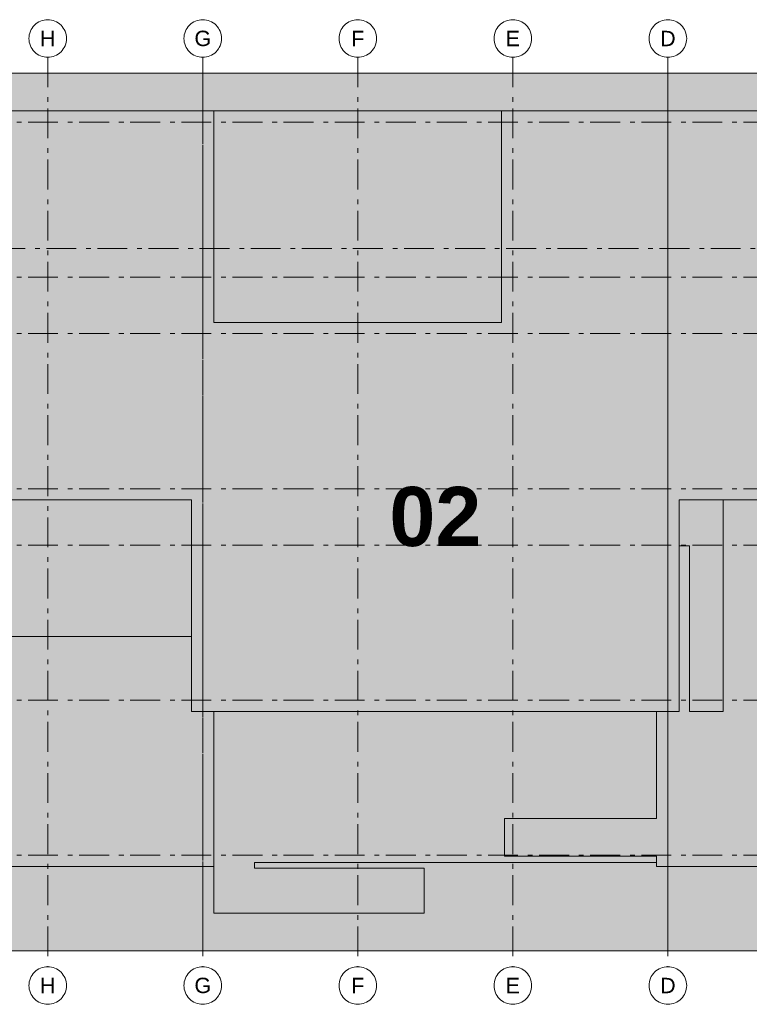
# Model space of a CAD drawing. Header units: metres. Extents: x -5569892 to 1712241, y -5568463 to 2085.
# Tile 41 of 68: x 222 to 237, y -204 to -183. Entities that reach past the tile are written whole.
import ezdxf

# ---------------------------------------------------------------- set-up
doc = ezdxf.new("R2010")
doc.units = ezdxf.units.M
doc.header["$LTSCALE"] = 0.5
doc.linetypes.add('ISO-02 Strichlinie', pattern=[3.81, 3.048, -0.762])
doc.linetypes.add('Linienart-53', pattern=[5.291531, 3.175, -1.058062, 0.352704, -0.705764])
doc.layers.add('70 -71 Achsen- 1 Gebäudeachsen', color=7, linetype='Linienart-53', lineweight=18)
doc.layers.add('Keine', color=7, linetype='Continuous', lineweight=9)
doc.styles.add('Arial', font='arial.ttf')
doc.styles.add('Arial (bold)', font='arialbd.ttf')

# ---------------------------------------------------------------- blocks, each defined once
blk = doc.blocks.new('Gruppe-503')
at = {"layer": '70 -71 Achsen- 1 Gebäudeachsen', "color": 252, "lineweight": 13, "true_color": 0x888888, "transparency": 33554687}
for p, q in [((-178.868, -75.447), (3.026, -75.447)), ((-180.618, -82.172), (4.776, -82.172)), ((-178.868, -83.697), (3.026, -83.697)), ((-178.868, -86.697), (3.026, -86.697)), ((-178.868, -94.947), (3.026, -94.947)), ((-178.868, -97.947), (3.026, -97.947)), ((-178.868, -106.197), (3.026, -106.197)), ((-178.868, -114.447), (3.026, -114.447))]:
    blk.add_line(p, q, dxfattribs=at)
at = {"layer": 'Keine', "transparency": 33554687, "insert": (-37.546, -96.447), "char_height": 3.1465, "attachment_point": 5, "line_spacing_factor": 0.970823, "style": 'Arial (bold)'}
blk.add_mtext('02', dxfattribs=at)
at = {"color": 255, "lineweight": 13, "transparency": 33554687}
for points in [[(-58.171, -70), (-58.073, -70.005), (-57.976, -70.019), (-57.881, -70.043), (-57.788, -70.076), (-57.7, -70.118), (-57.615, -70.169), (-57.537, -70.227), (-57.464, -70.293), (-57.398, -70.366), (-57.34, -70.444), (-57.289, -70.529), (-57.247, -70.617), (-57.214, -70.71), (-57.19, -70.805), (-57.176, -70.902), (-57.171, -71), (-57.176, -71.098), (-57.19, -71.195), (-57.214, -71.29), (-57.247, -71.383), (-57.289, -71.471), (-57.34, -71.556), (-57.398, -71.634), (-57.464, -71.707), (-57.537, -71.773), (-57.615, -71.832), (-57.7, -71.882), (-57.788, -71.924), (-57.881, -71.957), (-57.976, -71.981), (-58.073, -71.995), (-58.171, -72), (-58.269, -71.995), (-58.366, -71.981), (-58.461, -71.957), (-58.554, -71.924), (-58.642, -71.882), (-58.727, -71.832), (-58.805, -71.773), (-58.878, -71.707), (-58.944, -71.634), (-59.002, -71.556), (-59.053, -71.471), (-59.095, -71.383), (-59.128, -71.29), (-59.152, -71.195), (-59.166, -71.098), (-59.171, -71), (-59.166, -70.902), (-59.152, -70.805), (-59.128, -70.71), (-59.095, -70.617), (-59.053, -70.529), (-59.002, -70.444), (-58.944, -70.366), (-58.878, -70.293), (-58.805, -70.227), (-58.727, -70.169), (-58.642, -70.118), (-58.554, -70.076), (-58.461, -70.043), (-58.366, -70.019), (-58.269, -70.005)], [(-49.921, -70), (-49.823, -70.005), (-49.726, -70.019), (-49.631, -70.043), (-49.538, -70.076), (-49.45, -70.118), (-49.365, -70.169), (-49.287, -70.227), (-49.214, -70.293), (-49.148, -70.366), (-49.09, -70.444), (-49.039, -70.529), (-48.997, -70.617), (-48.964, -70.71), (-48.94, -70.805), (-48.926, -70.902), (-48.921, -71), (-48.926, -71.098), (-48.94, -71.195), (-48.964, -71.29), (-48.997, -71.383), (-49.039, -71.471), (-49.09, -71.556), (-49.148, -71.634), (-49.214, -71.707), (-49.287, -71.773), (-49.365, -71.832), (-49.45, -71.882), (-49.538, -71.924), (-49.631, -71.957), (-49.726, -71.981), (-49.823, -71.995), (-49.921, -72), (-50.019, -71.995), (-50.116, -71.981), (-50.211, -71.957), (-50.304, -71.924), (-50.392, -71.882), (-50.477, -71.832), (-50.555, -71.773), (-50.628, -71.707), (-50.694, -71.634), (-50.752, -71.556), (-50.803, -71.471), (-50.845, -71.383), (-50.878, -71.29), (-50.902, -71.195), (-50.916, -71.098), (-50.921, -71), (-50.916, -70.902), (-50.902, -70.805), (-50.878, -70.71), (-50.845, -70.617), (-50.803, -70.529), (-50.752, -70.444), (-50.694, -70.366), (-50.628, -70.293), (-50.555, -70.227), (-50.477, -70.169), (-50.392, -70.118), (-50.304, -70.076), (-50.211, -70.043), (-50.116, -70.019), (-50.019, -70.005)], [(-41.671, -70), (-41.573, -70.005), (-41.476, -70.019), (-41.381, -70.043), (-41.288, -70.076), (-41.2, -70.118), (-41.115, -70.169), (-41.037, -70.227), (-40.964, -70.293), (-40.898, -70.366), (-40.84, -70.444), (-40.789, -70.529), (-40.747, -70.617), (-40.714, -70.71), (-40.69, -70.805), (-40.676, -70.902), (-40.671, -71), (-40.676, -71.098), (-40.69, -71.195), (-40.714, -71.29), (-40.747, -71.383), (-40.789, -71.471), (-40.84, -71.556), (-40.898, -71.634), (-40.964, -71.707), (-41.037, -71.773), (-41.115, -71.832), (-41.2, -71.882), (-41.288, -71.924), (-41.381, -71.957), (-41.476, -71.981), (-41.573, -71.995), (-41.671, -72), (-41.769, -71.995), (-41.866, -71.981), (-41.961, -71.957), (-42.054, -71.924), (-42.142, -71.882), (-42.227, -71.832), (-42.305, -71.773), (-42.378, -71.707), (-42.444, -71.634), (-42.502, -71.556), (-42.553, -71.471), (-42.595, -71.383), (-42.628, -71.29), (-42.652, -71.195), (-42.666, -71.098), (-42.671, -71), (-42.666, -70.902), (-42.652, -70.805), (-42.628, -70.71), (-42.595, -70.617), (-42.553, -70.529), (-42.502, -70.444), (-42.444, -70.366), (-42.378, -70.293), (-42.305, -70.227), (-42.227, -70.169), (-42.142, -70.118), (-42.054, -70.076), (-41.961, -70.043), (-41.866, -70.019), (-41.769, -70.005)], [(-33.421, -70), (-33.323, -70.005), (-33.226, -70.019), (-33.131, -70.043), (-33.038, -70.076), (-32.95, -70.118), (-32.865, -70.169), (-32.787, -70.227), (-32.714, -70.293), (-32.648, -70.366), (-32.59, -70.444), (-32.539, -70.529), (-32.497, -70.617), (-32.464, -70.71), (-32.44, -70.805), (-32.426, -70.902), (-32.421, -71), (-32.426, -71.098), (-32.44, -71.195), (-32.464, -71.29), (-32.497, -71.383), (-32.539, -71.471), (-32.59, -71.556), (-32.648, -71.634), (-32.714, -71.707), (-32.787, -71.773), (-32.865, -71.832), (-32.95, -71.882), (-33.038, -71.924), (-33.131, -71.957), (-33.226, -71.981), (-33.323, -71.995), (-33.421, -72), (-33.519, -71.995), (-33.616, -71.981), (-33.711, -71.957), (-33.804, -71.924), (-33.892, -71.882), (-33.977, -71.832), (-34.055, -71.773), (-34.128, -71.707), (-34.194, -71.634), (-34.252, -71.556), (-34.303, -71.471), (-34.345, -71.383), (-34.378, -71.29), (-34.402, -71.195), (-34.416, -71.098), (-34.421, -71), (-34.416, -70.902), (-34.402, -70.805), (-34.378, -70.71), (-34.345, -70.617), (-34.303, -70.529), (-34.252, -70.444), (-34.194, -70.366), (-34.128, -70.293), (-34.055, -70.227), (-33.977, -70.169), (-33.892, -70.118), (-33.804, -70.076), (-33.711, -70.043), (-33.616, -70.019), (-33.519, -70.005)], [(-25.171, -70), (-25.073, -70.005), (-24.976, -70.019), (-24.881, -70.043), (-24.788, -70.076), (-24.7, -70.118), (-24.615, -70.169), (-24.537, -70.227), (-24.464, -70.293), (-24.398, -70.366), (-24.34, -70.444), (-24.289, -70.529), (-24.247, -70.617), (-24.214, -70.71), (-24.19, -70.805), (-24.176, -70.902), (-24.171, -71), (-24.176, -71.098), (-24.19, -71.195), (-24.214, -71.29), (-24.247, -71.383), (-24.289, -71.471), (-24.34, -71.556), (-24.398, -71.634), (-24.464, -71.707), (-24.537, -71.773), (-24.615, -71.832), (-24.7, -71.882), (-24.788, -71.924), (-24.881, -71.957), (-24.976, -71.981), (-25.073, -71.995), (-25.171, -72), (-25.269, -71.995), (-25.366, -71.981), (-25.461, -71.957), (-25.554, -71.924), (-25.642, -71.882), (-25.727, -71.832), (-25.805, -71.773), (-25.878, -71.707), (-25.944, -71.634), (-26.002, -71.556), (-26.053, -71.471), (-26.095, -71.383), (-26.128, -71.29), (-26.152, -71.195), (-26.166, -71.098), (-26.171, -71), (-26.166, -70.902), (-26.152, -70.805), (-26.128, -70.71), (-26.095, -70.617), (-26.053, -70.529), (-26.002, -70.444), (-25.944, -70.366), (-25.878, -70.293), (-25.805, -70.227), (-25.727, -70.169), (-25.642, -70.118), (-25.554, -70.076), (-25.461, -70.043), (-25.366, -70.019), (-25.269, -70.005)]]:
    blk.add_wipeout(points, dxfattribs=at).dxf.layer = 'Keine'
at = {"layer": '70 -71 Achsen- 1 Gebäudeachsen', "color": 252, "lineweight": 13, "true_color": 0x888888, "transparency": 33554687}
for p, q in [((-58.171, -72), (-58.171, -120.372)), ((-49.921, -72), (-49.921, -120.372)), ((-41.671, -72), (-41.671, -120.372)), ((-33.421, -72), (-33.421, -120.372)), ((-25.171, -72), (-25.171, -120.372))]:
    blk.add_line(p, q, dxfattribs=at)
at = {"layer": 'Keine', "lineweight": 13, "transparency": 33554687, "flags": 128}
for points in [[(-58.171, -70), (-58.073, -70.005), (-57.976, -70.019), (-57.881, -70.043), (-57.788, -70.076), (-57.7, -70.118), (-57.615, -70.169), (-57.537, -70.227), (-57.464, -70.293), (-57.398, -70.366), (-57.34, -70.444), (-57.289, -70.529), (-57.247, -70.617), (-57.214, -70.71), (-57.19, -70.805), (-57.176, -70.902), (-57.171, -71), (-57.176, -71.098), (-57.19, -71.195), (-57.214, -71.29), (-57.247, -71.383), (-57.289, -71.471), (-57.34, -71.556), (-57.398, -71.634), (-57.464, -71.707), (-57.537, -71.773), (-57.615, -71.832), (-57.7, -71.882), (-57.788, -71.924), (-57.881, -71.957), (-57.976, -71.981), (-58.073, -71.995), (-58.171, -72), (-58.269, -71.995), (-58.366, -71.981), (-58.461, -71.957), (-58.554, -71.924), (-58.642, -71.882), (-58.727, -71.832), (-58.805, -71.773), (-58.878, -71.707), (-58.944, -71.634), (-59.002, -71.556), (-59.053, -71.471), (-59.095, -71.383), (-59.128, -71.29), (-59.152, -71.195), (-59.166, -71.098), (-59.171, -71), (-59.166, -70.902), (-59.152, -70.805), (-59.128, -70.71), (-59.095, -70.617), (-59.053, -70.529), (-59.002, -70.444), (-58.944, -70.366), (-58.878, -70.293), (-58.805, -70.227), (-58.727, -70.169), (-58.642, -70.118), (-58.554, -70.076), (-58.461, -70.043), (-58.366, -70.019), (-58.269, -70.005)], [(-49.921, -70), (-49.823, -70.005), (-49.726, -70.019), (-49.631, -70.043), (-49.538, -70.076), (-49.45, -70.118), (-49.365, -70.169), (-49.287, -70.227), (-49.214, -70.293), (-49.148, -70.366), (-49.09, -70.444), (-49.039, -70.529), (-48.997, -70.617), (-48.964, -70.71), (-48.94, -70.805), (-48.926, -70.902), (-48.921, -71), (-48.926, -71.098), (-48.94, -71.195), (-48.964, -71.29), (-48.997, -71.383), (-49.039, -71.471), (-49.09, -71.556), (-49.148, -71.634), (-49.214, -71.707), (-49.287, -71.773), (-49.365, -71.832), (-49.45, -71.882), (-49.538, -71.924), (-49.631, -71.957), (-49.726, -71.981), (-49.823, -71.995), (-49.921, -72), (-50.019, -71.995), (-50.116, -71.981), (-50.211, -71.957), (-50.304, -71.924), (-50.392, -71.882), (-50.477, -71.832), (-50.555, -71.773), (-50.628, -71.707), (-50.694, -71.634), (-50.752, -71.556), (-50.803, -71.471), (-50.845, -71.383), (-50.878, -71.29), (-50.902, -71.195), (-50.916, -71.098), (-50.921, -71), (-50.916, -70.902), (-50.902, -70.805), (-50.878, -70.71), (-50.845, -70.617), (-50.803, -70.529), (-50.752, -70.444), (-50.694, -70.366), (-50.628, -70.293), (-50.555, -70.227), (-50.477, -70.169), (-50.392, -70.118), (-50.304, -70.076), (-50.211, -70.043), (-50.116, -70.019), (-50.019, -70.005)], [(-41.671, -70), (-41.573, -70.005), (-41.476, -70.019), (-41.381, -70.043), (-41.288, -70.076), (-41.2, -70.118), (-41.115, -70.169), (-41.037, -70.227), (-40.964, -70.293), (-40.898, -70.366), (-40.84, -70.444), (-40.789, -70.529), (-40.747, -70.617), (-40.714, -70.71), (-40.69, -70.805), (-40.676, -70.902), (-40.671, -71), (-40.676, -71.098), (-40.69, -71.195), (-40.714, -71.29), (-40.747, -71.383), (-40.789, -71.471), (-40.84, -71.556), (-40.898, -71.634), (-40.964, -71.707), (-41.037, -71.773), (-41.115, -71.832), (-41.2, -71.882), (-41.288, -71.924), (-41.381, -71.957), (-41.476, -71.981), (-41.573, -71.995), (-41.671, -72), (-41.769, -71.995), (-41.866, -71.981), (-41.961, -71.957), (-42.054, -71.924), (-42.142, -71.882), (-42.227, -71.832), (-42.305, -71.773), (-42.378, -71.707), (-42.444, -71.634), (-42.502, -71.556), (-42.553, -71.471), (-42.595, -71.383), (-42.628, -71.29), (-42.652, -71.195), (-42.666, -71.098), (-42.671, -71), (-42.666, -70.902), (-42.652, -70.805), (-42.628, -70.71), (-42.595, -70.617), (-42.553, -70.529), (-42.502, -70.444), (-42.444, -70.366), (-42.378, -70.293), (-42.305, -70.227), (-42.227, -70.169), (-42.142, -70.118), (-42.054, -70.076), (-41.961, -70.043), (-41.866, -70.019), (-41.769, -70.005)], [(-33.421, -70), (-33.323, -70.005), (-33.226, -70.019), (-33.131, -70.043), (-33.038, -70.076), (-32.95, -70.118), (-32.865, -70.169), (-32.787, -70.227), (-32.714, -70.293), (-32.648, -70.366), (-32.59, -70.444), (-32.539, -70.529), (-32.497, -70.617), (-32.464, -70.71), (-32.44, -70.805), (-32.426, -70.902), (-32.421, -71), (-32.426, -71.098), (-32.44, -71.195), (-32.464, -71.29), (-32.497, -71.383), (-32.539, -71.471), (-32.59, -71.556), (-32.648, -71.634), (-32.714, -71.707), (-32.787, -71.773), (-32.865, -71.832), (-32.95, -71.882), (-33.038, -71.924), (-33.131, -71.957), (-33.226, -71.981), (-33.323, -71.995), (-33.421, -72), (-33.519, -71.995), (-33.616, -71.981), (-33.711, -71.957), (-33.804, -71.924), (-33.892, -71.882), (-33.977, -71.832), (-34.055, -71.773), (-34.128, -71.707), (-34.194, -71.634), (-34.252, -71.556), (-34.303, -71.471), (-34.345, -71.383), (-34.378, -71.29), (-34.402, -71.195), (-34.416, -71.098), (-34.421, -71), (-34.416, -70.902), (-34.402, -70.805), (-34.378, -70.71), (-34.345, -70.617), (-34.303, -70.529), (-34.252, -70.444), (-34.194, -70.366), (-34.128, -70.293), (-34.055, -70.227), (-33.977, -70.169), (-33.892, -70.118), (-33.804, -70.076), (-33.711, -70.043), (-33.616, -70.019), (-33.519, -70.005)], [(-25.171, -70), (-25.073, -70.005), (-24.976, -70.019), (-24.881, -70.043), (-24.788, -70.076), (-24.7, -70.118), (-24.615, -70.169), (-24.537, -70.227), (-24.464, -70.293), (-24.398, -70.366), (-24.34, -70.444), (-24.289, -70.529), (-24.247, -70.617), (-24.214, -70.71), (-24.19, -70.805), (-24.176, -70.902), (-24.171, -71), (-24.176, -71.098), (-24.19, -71.195), (-24.214, -71.29), (-24.247, -71.383), (-24.289, -71.471), (-24.34, -71.556), (-24.398, -71.634), (-24.464, -71.707), (-24.537, -71.773), (-24.615, -71.832), (-24.7, -71.882), (-24.788, -71.924), (-24.881, -71.957), (-24.976, -71.981), (-25.073, -71.995), (-25.171, -72), (-25.269, -71.995), (-25.366, -71.981), (-25.461, -71.957), (-25.554, -71.924), (-25.642, -71.882), (-25.727, -71.832), (-25.805, -71.773), (-25.878, -71.707), (-25.944, -71.634), (-26.002, -71.556), (-26.053, -71.471), (-26.095, -71.383), (-26.128, -71.29), (-26.152, -71.195), (-26.166, -71.098), (-26.171, -71), (-26.166, -70.902), (-26.152, -70.805), (-26.128, -70.71), (-26.095, -70.617), (-26.053, -70.529), (-26.002, -70.444), (-25.944, -70.366), (-25.878, -70.293), (-25.805, -70.227), (-25.727, -70.169), (-25.642, -70.118), (-25.554, -70.076), (-25.461, -70.043), (-25.366, -70.019), (-25.269, -70.005)]]:
    blk.add_lwpolyline(points, close=True, dxfattribs=at)
at = {"layer": 'Keine', "transparency": 33554687, "char_height": 0.818, "attachment_point": 5, "line_spacing_factor": 0.970761, "style": 'Arial'}
for s, insert in [('H', (-58.171, -71)), ('G', (-49.921, -71)), ('F', (-41.671, -71)), ('E', (-33.421, -71)), ('D', (-25.171, -71))]:
    blk.add_mtext(s, dxfattribs=dict(at, insert=insert))
at = {"color": 255, "lineweight": 13, "transparency": 33554687}
for points in [[(-58.171, -120.372), (-58.073, -120.377), (-57.976, -120.391), (-57.881, -120.415), (-57.788, -120.448), (-57.7, -120.49), (-57.615, -120.541), (-57.537, -120.599), (-57.464, -120.665), (-57.398, -120.738), (-57.34, -120.816), (-57.289, -120.901), (-57.247, -120.989), (-57.214, -121.082), (-57.19, -121.177), (-57.176, -121.274), (-57.171, -121.372), (-57.176, -121.47), (-57.19, -121.567), (-57.214, -121.662), (-57.247, -121.755), (-57.289, -121.843), (-57.34, -121.928), (-57.398, -122.006), (-57.464, -122.079), (-57.537, -122.145), (-57.615, -122.204), (-57.7, -122.254), (-57.788, -122.296), (-57.881, -122.329), (-57.976, -122.353), (-58.073, -122.367), (-58.171, -122.372), (-58.269, -122.367), (-58.366, -122.353), (-58.461, -122.329), (-58.554, -122.296), (-58.642, -122.254), (-58.727, -122.204), (-58.805, -122.145), (-58.878, -122.079), (-58.944, -122.006), (-59.002, -121.928), (-59.053, -121.843), (-59.095, -121.755), (-59.128, -121.662), (-59.152, -121.567), (-59.166, -121.47), (-59.171, -121.372), (-59.166, -121.274), (-59.152, -121.177), (-59.128, -121.082), (-59.095, -120.989), (-59.053, -120.901), (-59.002, -120.816), (-58.944, -120.738), (-58.878, -120.665), (-58.805, -120.599), (-58.727, -120.541), (-58.642, -120.49), (-58.554, -120.448), (-58.461, -120.415), (-58.366, -120.391), (-58.269, -120.377)], [(-49.921, -120.372), (-49.823, -120.377), (-49.726, -120.391), (-49.631, -120.415), (-49.538, -120.448), (-49.45, -120.49), (-49.365, -120.541), (-49.287, -120.599), (-49.214, -120.665), (-49.148, -120.738), (-49.09, -120.816), (-49.039, -120.901), (-48.997, -120.989), (-48.964, -121.082), (-48.94, -121.177), (-48.926, -121.274), (-48.921, -121.372), (-48.926, -121.47), (-48.94, -121.567), (-48.964, -121.662), (-48.997, -121.755), (-49.039, -121.843), (-49.09, -121.928), (-49.148, -122.006), (-49.214, -122.079), (-49.287, -122.145), (-49.365, -122.204), (-49.45, -122.254), (-49.538, -122.296), (-49.631, -122.329), (-49.726, -122.353), (-49.823, -122.367), (-49.921, -122.372), (-50.019, -122.367), (-50.116, -122.353), (-50.211, -122.329), (-50.304, -122.296), (-50.392, -122.254), (-50.477, -122.204), (-50.555, -122.145), (-50.628, -122.079), (-50.694, -122.006), (-50.752, -121.928), (-50.803, -121.843), (-50.845, -121.755), (-50.878, -121.662), (-50.902, -121.567), (-50.916, -121.47), (-50.921, -121.372), (-50.916, -121.274), (-50.902, -121.177), (-50.878, -121.082), (-50.845, -120.989), (-50.803, -120.901), (-50.752, -120.816), (-50.694, -120.738), (-50.628, -120.665), (-50.555, -120.599), (-50.477, -120.541), (-50.392, -120.49), (-50.304, -120.448), (-50.211, -120.415), (-50.116, -120.391), (-50.019, -120.377)], [(-41.671, -120.372), (-41.573, -120.377), (-41.476, -120.391), (-41.381, -120.415), (-41.288, -120.448), (-41.2, -120.49), (-41.115, -120.541), (-41.037, -120.599), (-40.964, -120.665), (-40.898, -120.738), (-40.84, -120.816), (-40.789, -120.901), (-40.747, -120.989), (-40.714, -121.082), (-40.69, -121.177), (-40.676, -121.274), (-40.671, -121.372), (-40.676, -121.47), (-40.69, -121.567), (-40.714, -121.662), (-40.747, -121.755), (-40.789, -121.843), (-40.84, -121.928), (-40.898, -122.006), (-40.964, -122.079), (-41.037, -122.145), (-41.115, -122.204), (-41.2, -122.254), (-41.288, -122.296), (-41.381, -122.329), (-41.476, -122.353), (-41.573, -122.367), (-41.671, -122.372), (-41.769, -122.367), (-41.866, -122.353), (-41.961, -122.329), (-42.054, -122.296), (-42.142, -122.254), (-42.227, -122.204), (-42.305, -122.145), (-42.378, -122.079), (-42.444, -122.006), (-42.502, -121.928), (-42.553, -121.843), (-42.595, -121.755), (-42.628, -121.662), (-42.652, -121.567), (-42.666, -121.47), (-42.671, -121.372), (-42.666, -121.274), (-42.652, -121.177), (-42.628, -121.082), (-42.595, -120.989), (-42.553, -120.901), (-42.502, -120.816), (-42.444, -120.738), (-42.378, -120.665), (-42.305, -120.599), (-42.227, -120.541), (-42.142, -120.49), (-42.054, -120.448), (-41.961, -120.415), (-41.866, -120.391), (-41.769, -120.377)], [(-33.421, -120.372), (-33.323, -120.377), (-33.226, -120.391), (-33.131, -120.415), (-33.038, -120.448), (-32.95, -120.49), (-32.865, -120.541), (-32.787, -120.599), (-32.714, -120.665), (-32.648, -120.738), (-32.59, -120.816), (-32.539, -120.901), (-32.497, -120.989), (-32.464, -121.082), (-32.44, -121.177), (-32.426, -121.274), (-32.421, -121.372), (-32.426, -121.47), (-32.44, -121.567), (-32.464, -121.662), (-32.497, -121.755), (-32.539, -121.843), (-32.59, -121.928), (-32.648, -122.006), (-32.714, -122.079), (-32.787, -122.145), (-32.865, -122.204), (-32.95, -122.254), (-33.038, -122.296), (-33.131, -122.329), (-33.226, -122.353), (-33.323, -122.367), (-33.421, -122.372), (-33.519, -122.367), (-33.616, -122.353), (-33.711, -122.329), (-33.804, -122.296), (-33.892, -122.254), (-33.977, -122.204), (-34.055, -122.145), (-34.128, -122.079), (-34.194, -122.006), (-34.252, -121.928), (-34.303, -121.843), (-34.345, -121.755), (-34.378, -121.662), (-34.402, -121.567), (-34.416, -121.47), (-34.421, -121.372), (-34.416, -121.274), (-34.402, -121.177), (-34.378, -121.082), (-34.345, -120.989), (-34.303, -120.901), (-34.252, -120.816), (-34.194, -120.738), (-34.128, -120.665), (-34.055, -120.599), (-33.977, -120.541), (-33.892, -120.49), (-33.804, -120.448), (-33.711, -120.415), (-33.616, -120.391), (-33.519, -120.377)], [(-25.171, -120.372), (-25.073, -120.377), (-24.976, -120.391), (-24.881, -120.415), (-24.788, -120.448), (-24.7, -120.49), (-24.615, -120.541), (-24.537, -120.599), (-24.464, -120.665), (-24.398, -120.738), (-24.34, -120.816), (-24.289, -120.901), (-24.247, -120.989), (-24.214, -121.082), (-24.19, -121.177), (-24.176, -121.274), (-24.171, -121.372), (-24.176, -121.47), (-24.19, -121.567), (-24.214, -121.662), (-24.247, -121.755), (-24.289, -121.843), (-24.34, -121.928), (-24.398, -122.006), (-24.464, -122.079), (-24.537, -122.145), (-24.615, -122.204), (-24.7, -122.254), (-24.788, -122.296), (-24.881, -122.329), (-24.976, -122.353), (-25.073, -122.367), (-25.171, -122.372), (-25.269, -122.367), (-25.366, -122.353), (-25.461, -122.329), (-25.554, -122.296), (-25.642, -122.254), (-25.727, -122.204), (-25.805, -122.145), (-25.878, -122.079), (-25.944, -122.006), (-26.002, -121.928), (-26.053, -121.843), (-26.095, -121.755), (-26.128, -121.662), (-26.152, -121.567), (-26.166, -121.47), (-26.171, -121.372), (-26.166, -121.274), (-26.152, -121.177), (-26.128, -121.082), (-26.095, -120.989), (-26.053, -120.901), (-26.002, -120.816), (-25.944, -120.738), (-25.878, -120.665), (-25.805, -120.599), (-25.727, -120.541), (-25.642, -120.49), (-25.554, -120.448), (-25.461, -120.415), (-25.366, -120.391), (-25.269, -120.377)]]:
    blk.add_wipeout(points, dxfattribs=at).dxf.layer = 'Keine'
at = {"layer": 'Keine', "lineweight": 13, "transparency": 33554687, "flags": 128}
for points in [[(-58.171, -120.372), (-58.073, -120.377), (-57.976, -120.391), (-57.881, -120.415), (-57.788, -120.448), (-57.7, -120.49), (-57.615, -120.541), (-57.537, -120.599), (-57.464, -120.665), (-57.398, -120.738), (-57.34, -120.816), (-57.289, -120.901), (-57.247, -120.989), (-57.214, -121.082), (-57.19, -121.177), (-57.176, -121.274), (-57.171, -121.372), (-57.176, -121.47), (-57.19, -121.567), (-57.214, -121.662), (-57.247, -121.755), (-57.289, -121.843), (-57.34, -121.928), (-57.398, -122.006), (-57.464, -122.079), (-57.537, -122.145), (-57.615, -122.204), (-57.7, -122.254), (-57.788, -122.296), (-57.881, -122.329), (-57.976, -122.353), (-58.073, -122.367), (-58.171, -122.372), (-58.269, -122.367), (-58.366, -122.353), (-58.461, -122.329), (-58.554, -122.296), (-58.642, -122.254), (-58.727, -122.204), (-58.805, -122.145), (-58.878, -122.079), (-58.944, -122.006), (-59.002, -121.928), (-59.053, -121.843), (-59.095, -121.755), (-59.128, -121.662), (-59.152, -121.567), (-59.166, -121.47), (-59.171, -121.372), (-59.166, -121.274), (-59.152, -121.177), (-59.128, -121.082), (-59.095, -120.989), (-59.053, -120.901), (-59.002, -120.816), (-58.944, -120.738), (-58.878, -120.665), (-58.805, -120.599), (-58.727, -120.541), (-58.642, -120.49), (-58.554, -120.448), (-58.461, -120.415), (-58.366, -120.391), (-58.269, -120.377)], [(-49.921, -120.372), (-49.823, -120.377), (-49.726, -120.391), (-49.631, -120.415), (-49.538, -120.448), (-49.45, -120.49), (-49.365, -120.541), (-49.287, -120.599), (-49.214, -120.665), (-49.148, -120.738), (-49.09, -120.816), (-49.039, -120.901), (-48.997, -120.989), (-48.964, -121.082), (-48.94, -121.177), (-48.926, -121.274), (-48.921, -121.372), (-48.926, -121.47), (-48.94, -121.567), (-48.964, -121.662), (-48.997, -121.755), (-49.039, -121.843), (-49.09, -121.928), (-49.148, -122.006), (-49.214, -122.079), (-49.287, -122.145), (-49.365, -122.204), (-49.45, -122.254), (-49.538, -122.296), (-49.631, -122.329), (-49.726, -122.353), (-49.823, -122.367), (-49.921, -122.372), (-50.019, -122.367), (-50.116, -122.353), (-50.211, -122.329), (-50.304, -122.296), (-50.392, -122.254), (-50.477, -122.204), (-50.555, -122.145), (-50.628, -122.079), (-50.694, -122.006), (-50.752, -121.928), (-50.803, -121.843), (-50.845, -121.755), (-50.878, -121.662), (-50.902, -121.567), (-50.916, -121.47), (-50.921, -121.372), (-50.916, -121.274), (-50.902, -121.177), (-50.878, -121.082), (-50.845, -120.989), (-50.803, -120.901), (-50.752, -120.816), (-50.694, -120.738), (-50.628, -120.665), (-50.555, -120.599), (-50.477, -120.541), (-50.392, -120.49), (-50.304, -120.448), (-50.211, -120.415), (-50.116, -120.391), (-50.019, -120.377)], [(-41.671, -120.372), (-41.573, -120.377), (-41.476, -120.391), (-41.381, -120.415), (-41.288, -120.448), (-41.2, -120.49), (-41.115, -120.541), (-41.037, -120.599), (-40.964, -120.665), (-40.898, -120.738), (-40.84, -120.816), (-40.789, -120.901), (-40.747, -120.989), (-40.714, -121.082), (-40.69, -121.177), (-40.676, -121.274), (-40.671, -121.372), (-40.676, -121.47), (-40.69, -121.567), (-40.714, -121.662), (-40.747, -121.755), (-40.789, -121.843), (-40.84, -121.928), (-40.898, -122.006), (-40.964, -122.079), (-41.037, -122.145), (-41.115, -122.204), (-41.2, -122.254), (-41.288, -122.296), (-41.381, -122.329), (-41.476, -122.353), (-41.573, -122.367), (-41.671, -122.372), (-41.769, -122.367), (-41.866, -122.353), (-41.961, -122.329), (-42.054, -122.296), (-42.142, -122.254), (-42.227, -122.204), (-42.305, -122.145), (-42.378, -122.079), (-42.444, -122.006), (-42.502, -121.928), (-42.553, -121.843), (-42.595, -121.755), (-42.628, -121.662), (-42.652, -121.567), (-42.666, -121.47), (-42.671, -121.372), (-42.666, -121.274), (-42.652, -121.177), (-42.628, -121.082), (-42.595, -120.989), (-42.553, -120.901), (-42.502, -120.816), (-42.444, -120.738), (-42.378, -120.665), (-42.305, -120.599), (-42.227, -120.541), (-42.142, -120.49), (-42.054, -120.448), (-41.961, -120.415), (-41.866, -120.391), (-41.769, -120.377)], [(-33.421, -120.372), (-33.323, -120.377), (-33.226, -120.391), (-33.131, -120.415), (-33.038, -120.448), (-32.95, -120.49), (-32.865, -120.541), (-32.787, -120.599), (-32.714, -120.665), (-32.648, -120.738), (-32.59, -120.816), (-32.539, -120.901), (-32.497, -120.989), (-32.464, -121.082), (-32.44, -121.177), (-32.426, -121.274), (-32.421, -121.372), (-32.426, -121.47), (-32.44, -121.567), (-32.464, -121.662), (-32.497, -121.755), (-32.539, -121.843), (-32.59, -121.928), (-32.648, -122.006), (-32.714, -122.079), (-32.787, -122.145), (-32.865, -122.204), (-32.95, -122.254), (-33.038, -122.296), (-33.131, -122.329), (-33.226, -122.353), (-33.323, -122.367), (-33.421, -122.372), (-33.519, -122.367), (-33.616, -122.353), (-33.711, -122.329), (-33.804, -122.296), (-33.892, -122.254), (-33.977, -122.204), (-34.055, -122.145), (-34.128, -122.079), (-34.194, -122.006), (-34.252, -121.928), (-34.303, -121.843), (-34.345, -121.755), (-34.378, -121.662), (-34.402, -121.567), (-34.416, -121.47), (-34.421, -121.372), (-34.416, -121.274), (-34.402, -121.177), (-34.378, -121.082), (-34.345, -120.989), (-34.303, -120.901), (-34.252, -120.816), (-34.194, -120.738), (-34.128, -120.665), (-34.055, -120.599), (-33.977, -120.541), (-33.892, -120.49), (-33.804, -120.448), (-33.711, -120.415), (-33.616, -120.391), (-33.519, -120.377)], [(-25.171, -120.372), (-25.073, -120.377), (-24.976, -120.391), (-24.881, -120.415), (-24.788, -120.448), (-24.7, -120.49), (-24.615, -120.541), (-24.537, -120.599), (-24.464, -120.665), (-24.398, -120.738), (-24.34, -120.816), (-24.289, -120.901), (-24.247, -120.989), (-24.214, -121.082), (-24.19, -121.177), (-24.176, -121.274), (-24.171, -121.372), (-24.176, -121.47), (-24.19, -121.567), (-24.214, -121.662), (-24.247, -121.755), (-24.289, -121.843), (-24.34, -121.928), (-24.398, -122.006), (-24.464, -122.079), (-24.537, -122.145), (-24.615, -122.204), (-24.7, -122.254), (-24.788, -122.296), (-24.881, -122.329), (-24.976, -122.353), (-25.073, -122.367), (-25.171, -122.372), (-25.269, -122.367), (-25.366, -122.353), (-25.461, -122.329), (-25.554, -122.296), (-25.642, -122.254), (-25.727, -122.204), (-25.805, -122.145), (-25.878, -122.079), (-25.944, -122.006), (-26.002, -121.928), (-26.053, -121.843), (-26.095, -121.755), (-26.128, -121.662), (-26.152, -121.567), (-26.166, -121.47), (-26.171, -121.372), (-26.166, -121.274), (-26.152, -121.177), (-26.128, -121.082), (-26.095, -120.989), (-26.053, -120.901), (-26.002, -120.816), (-25.944, -120.738), (-25.878, -120.665), (-25.805, -120.599), (-25.727, -120.541), (-25.642, -120.49), (-25.554, -120.448), (-25.461, -120.415), (-25.366, -120.391), (-25.269, -120.377)]]:
    blk.add_lwpolyline(points, close=True, dxfattribs=at)
at = {"layer": 'Keine', "transparency": 33554687, "char_height": 0.818, "attachment_point": 5, "line_spacing_factor": 0.970761, "style": 'Arial'}
for s, insert in [('H', (-58.171, -121.372)), ('G', (-49.921, -121.372)), ('F', (-41.671, -121.372)), ('E', (-33.421, -121.372)), ('D', (-25.171, -121.372))]:
    blk.add_mtext(s, dxfattribs=dict(at, insert=insert))
blk = doc.blocks.new('_Plankopf (3D)')
at = {"color": 255, "lineweight": 13, "transparency": 33554687}
for points in [[(-49.324, -74.85), (-34.018, -74.85), (-34.018, -86.1), (-49.324, -86.1)], [(-49.324, -106.794), (-49.324, -117.522), (-38.136, -117.522), (-38.136, -115.122), (-47.176, -115.122), (-47.176, -114.837), (-25.768, -114.837), (-25.768, -106.794)]]:
    blk.add_wipeout(points, dxfattribs=at).dxf.layer = 'Keine'
at = {"layer": 'Keine', "lineweight": 13, "transparency": 33554687, "flags": 128}
for points in [[(-49.324, -74.85), (-34.018, -74.85), (-34.018, -86.1), (-49.324, -86.1)], [(-49.324, -106.794), (-49.324, -117.522), (-38.136, -117.522), (-38.136, -115.122), (-47.176, -115.122), (-47.176, -114.837), (-25.768, -114.837), (-25.768, -106.794)]]:
    blk.add_lwpolyline(points, close=True, dxfattribs=at)
at = {"color": 255, "lineweight": 13, "transparency": 33554687}
for points in [[(-83.368, -112.487), (-83.368, -114.487), (-75.268, -114.487), (-75.268, -115.044), (-49.324, -115.044), (-49.324, -106.794), (-50.518, -106.794), (-50.518, -102.807), (-69.206, -102.807), (-69.206, -95.544), (-74.074, -95.544), (-74.074, -97.987), (-71.724, -97.987), (-71.724, -102.807), (-74.074, -102.807), (-74.074, -106.794), (-75.268, -106.794), (-75.268, -112.487)], [(-33.868, -112.487), (-33.868, -114.487), (-25.768, -114.487), (-25.768, -115.044), (0.176, -115.044), (0.176, -95.544), (-24.574, -95.544), (-24.574, -106.794), (-25.768, -106.794), (-25.768, -112.487)]]:
    blk.add_wipeout(points, dxfattribs=at).dxf.layer = 'Keine'
at = {"layer": 'Keine', "lineweight": 13, "transparency": 33554687, "flags": 128}
for points in [[(-83.368, -112.487), (-83.368, -114.487), (-75.268, -114.487), (-75.268, -115.044), (-49.324, -115.044), (-49.324, -106.794), (-50.518, -106.794), (-50.518, -102.807), (-69.206, -102.807), (-69.206, -95.544), (-74.074, -95.544), (-74.074, -97.987), (-71.724, -97.987), (-71.724, -102.807), (-74.074, -102.807), (-74.074, -106.794), (-75.268, -106.794), (-75.268, -112.487)], [(-33.868, -112.487), (-33.868, -114.487), (-25.768, -114.487), (-25.768, -115.044), (0.176, -115.044), (0.176, -95.544), (-24.574, -95.544), (-24.574, -106.794), (-25.768, -106.794), (-25.768, -112.487)]]:
    blk.add_lwpolyline(points, close=True, dxfattribs=at)
at = {"color": 255, "lineweight": 13, "transparency": 33554687}
blk.add_wipeout([(-22.224, -106.794), (-22.224, -95.544), (-24.574, -95.544), (-24.574, -97.987), (-24.024, -97.987), (-24.024, -106.794)], dxfattribs=at).dxf.layer = 'Keine'
at = {"layer": 'Keine', "lineweight": 13, "transparency": 33554687, "flags": 128}
blk.add_lwpolyline([(-22.224, -106.794), (-22.224, -95.544), (-24.574, -95.544), (-24.574, -97.987), (-24.024, -97.987), (-24.024, -106.794)], close=True, dxfattribs=at)
at = {"color": 255, "lineweight": 13, "transparency": 33554687}
blk.add_wipeout([(-74.074, -106.794), (-100.018, -106.794), (-100.018, -86.1), (-83.518, -86.1), (-83.518, -74.85), (-49.324, -74.85), (-49.324, -86.1), (-34.018, -86.1), (-34.018, -74.85), (0.176, -74.85), (0.176, -95.544), (-24.574, -95.544), (-24.574, -106.794), (-50.518, -106.794), (-50.518, -95.544), (-74.074, -95.544)], dxfattribs=at).dxf.layer = 'Keine'
at = {"layer": 'Keine', "lineweight": 13, "transparency": 33554687, "flags": 128}
blk.add_lwpolyline([(-74.074, -106.794), (-100.018, -106.794), (-100.018, -86.1), (-83.518, -86.1), (-83.518, -74.85), (-49.324, -74.85), (-49.324, -86.1), (-34.018, -86.1), (-34.018, -74.85), (0.176, -74.85), (0.176, -95.544), (-24.574, -95.544), (-24.574, -106.794), (-50.518, -106.794), (-50.518, -95.544), (-74.074, -95.544)], close=True, dxfattribs=at)
at = {"layer": 'Keine', "color": 7, "transparency": 33554687}
blk.add_blockref('Gruppe-503', (0, 0), dxfattribs=at)
at = {"layer": 'Keine', "color": 7, "linetype": 'ISO-02 Strichlinie', "lineweight": 9, "transparency": 33554687, "flags": 128}
for points in [[(-74.671, -72.85), (-49.921, -72.85), (-49.921, -119.522), (-74.671, -119.522)], [(-49.921, -72.85), (-25.171, -72.85), (-25.171, -119.522), (-49.921, -119.522)]]:
    blk.add_lwpolyline(points, close=True, dxfattribs=at)
at = {"layer": 'Keine', "linetype": 'ISO-02 Strichlinie', "lineweight": 9, "transparency": 33554687, "flags": 128}
blk.add_lwpolyline([(-25.171, -72.85), (1.579, -72.85), (1.579, -119.522), (-25.171, -119.522)], close=True, dxfattribs=at)
blk = doc.blocks.new('Gruppe-504')
at = {"layer": 'Keine', "linetype": 'Continuous', "lineweight": 0, "true_color": 0xbababa, "transparency": 33554623}
blk.add_hatch(color=9, dxfattribs=at).paths.add_polyline_path([(0.423422, -0.202411), (0.5671, -0.202411), (0.5671, -0.239749), (0.423422, -0.239749)])
at = {"layer": 'Keine', "linetype": 'Continuous', "lineweight": 9, "transparency": 33554687, "flags": 128}
blk.add_lwpolyline([(0.423422, -0.202411), (0.5671, -0.202411), (0.5671, -0.239749), (0.423422, -0.239749)], close=True, dxfattribs=at)
at = {"layer": 'Keine', "transparency": 33554687, "insert": (0.5358, -0.221289), "char_height": 0.0025172, "attachment_point": 5, "line_spacing_factor": 0.996218, "style": 'Arial (bold)'}
blk.add_mtext('02', dxfattribs=at)

msp = doc.modelspace()

# ---------------------------------------------------------------- block references
at = {"layer": 'Keine', "color": 1, "xscale": 0.4, "yscale": 0.4, "zscale": 0.4}
msp.add_blockref('_Plankopf (3D)', (245.825, -155.014), dxfattribs=at)

# ---------------------------------------------------------------- next in the draw order: block references
at = {"layer": 'Keine', "color": 7, "xscale": 500, "yscale": 500, "zscale": 500}
msp.add_blockref('Gruppe-504', (-37.093, -82.948), dxfattribs=at)

doc.saveas('drawing.dxf')
